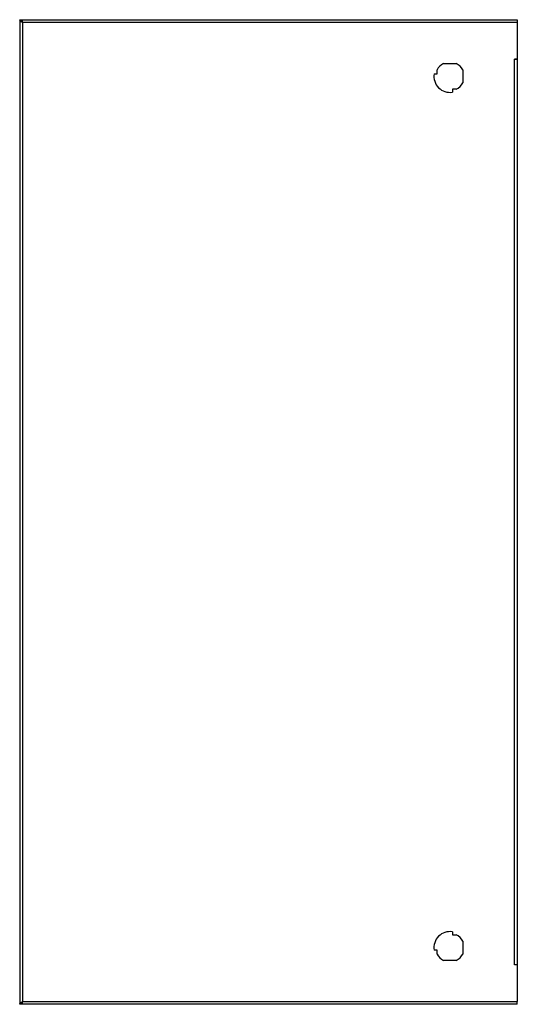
# Model space of a CAD drawing. Header units: inches. Extents: x 32.9 to 48.3, y 7.1 to 37.5.
import ezdxf

# ---------------------------------------------------------------- set-up
doc = ezdxf.new("R2010")
doc.units = ezdxf.units.IN
doc.header["$MEASUREMENT"] = 0
doc.layers.add('Visible Edges(ANSI)', color=7, linetype='Continuous', lineweight=25)
doc.layers.add('Visible Tangent Edges(ANSI)', color=7, linetype='Continuous', lineweight=25)

msp = doc.modelspace()

# ---------------------------------------------------------------- linework, layer by layer
at = {"layer": 'Visible Edges(ANSI)'}
for p, q in [((32.913, 37.509), (32.913, 7.134)), ((32.913, 37.509), (32.968, 37.509)), ((32.978, 37.509), (48.263, 37.509)), ((32.978, 37.509), (32.978, 37.463)), ((48.263, 37.509), (48.263, 37.423)), ((48.263, 37.423), (48.263, 36.29)), ((45.984, 36.154), (46.382, 36.154)), ((48.263, 36.29), (48.177, 36.29)), ((48.177, 36.29), (48.177, 36.29)), ((48.177, 36.29), (48.263, 36.29)), ((48.177, 36.29), (48.177, 36.29)), ((48.263, 36.29), (48.263, 8.353)), ((45.787, 35.837), (45.787, 35.958)), ((46.578, 35.958), (46.578, 35.56)), ((45.697, 35.837), (45.787, 35.837)), ((46.382, 35.363), (46.261, 35.363)), ((46.261, 35.363), (46.261, 35.273)), ((46.261, 9.369), (46.261, 9.279)), ((46.261, 9.279), (46.382, 9.279)), ((46.578, 9.083), (46.578, 8.685)), ((45.787, 8.805), (45.697, 8.805)), ((45.787, 8.685), (45.787, 8.805)), ((46.382, 8.488), (45.984, 8.488)), ((48.263, 8.353), (48.177, 8.353)), ((48.263, 8.353), (48.177, 8.353)), ((48.177, 8.353), (48.177, 8.353)), ((48.177, 8.353), (48.177, 8.353)), ((48.263, 8.353), (48.263, 7.22)), ((32.968, 7.134), (32.913, 7.134)), ((32.978, 7.179), (32.978, 7.134)), ((48.263, 7.134), (32.978, 7.134)), ((48.263, 7.134), (48.263, 7.22))]:
    msp.add_line(p, q, dxfattribs=at)
for centre, radius, start, end in [((46.183, 35.759), 0.443, 116.7049, 153.2951), ((46.183, 35.759), 0.443, 26.7049, 63.2951), ((46.183, 35.759), 0.492, 170.7931, 279.2069), ((46.183, 35.759), 0.443, 296.7049, 333.2951), ((46.183, 8.884), 0.492, 80.7931, 189.2069), ((46.183, 8.884), 0.443, 26.7049, 63.2951), ((46.183, 8.884), 0.443, 206.7049, 243.2951), ((46.183, 8.884), 0.443, 296.7049, 333.2951)]:
    msp.add_arc(centre, radius, start, end, dxfattribs=at)
for points, knots in [([(32.999, 37.423), (32.986, 37.431), (32.973, 37.439), (32.949, 37.456), (32.939, 37.465), (32.925, 37.479), (32.921, 37.485), (32.915, 37.497), (32.913, 37.503), (32.913, 37.509)], [0, 0, 0, 0, 0.120122, 0.120122, 0.2401904, 0.2401904, 0.3241853, 0.3241853, 0.4081815, 0.4081815, 0.4081815, 0.4081815]), ([(32.968, 37.509), (32.968, 37.501), (32.969, 37.494), (32.973, 37.476), (32.977, 37.466), (32.987, 37.444), (32.993, 37.433), (32.999, 37.423)], [0, 0, 0, 0, 0.0629585, 0.0629585, 0.1577683, 0.1577683, 0.2525797, 0.2525797, 0.2525797, 0.2525797]), ([(32.978, 37.509), (32.98, 37.509), (32.982, 37.506), (32.985, 37.498), (32.987, 37.491), (32.99, 37.475), (32.992, 37.466), (32.996, 37.445), (32.997, 37.434), (32.999, 37.423)], [0, 0, 0, 0, 0.0874452, 0.0874452, 0.1748464, 0.1748464, 0.2622475, 0.2622475, 0.3483579, 0.3483579, 0.3483579, 0.3483579]), ([(32.999, 37.423), (32.997, 37.427), (32.995, 37.431), (32.992, 37.439), (32.99, 37.443), (32.986, 37.448), (32.985, 37.45), (32.984, 37.451)], [0, 0, 0, 0, 0.03651677, 0.03651677, 0.0730182, 0.0730182, 0.09827409, 0.09827409, 0.09827409, 0.09827409]), ([(32.913, 7.134), (32.913, 7.142), (32.916, 7.15), (32.928, 7.167), (32.937, 7.176), (32.955, 7.19), (32.963, 7.196), (32.981, 7.208), (32.99, 7.214), (32.999, 7.22)], [0, 0, 0, 0, 0.120122, 0.120122, 0.2401904, 0.2401904, 0.3241853, 0.3241853, 0.4081815, 0.4081815, 0.4081815, 0.4081815]), ([(32.999, 7.22), (32.995, 7.212), (32.991, 7.205), (32.982, 7.187), (32.977, 7.177), (32.97, 7.155), (32.968, 7.144), (32.968, 7.134)], [0, 0, 0, 0, 0.0629585, 0.0629585, 0.1577683, 0.1577683, 0.2525797, 0.2525797, 0.2525797, 0.2525797]), ([(32.999, 7.22), (32.997, 7.208), (32.996, 7.197), (32.992, 7.176), (32.99, 7.167), (32.987, 7.151), (32.985, 7.144), (32.982, 7.136), (32.98, 7.134), (32.978, 7.134)], [0, 0, 0, 0, 0.0874452, 0.0874452, 0.1748464, 0.1748464, 0.2622475, 0.2622475, 0.3483579, 0.3483579, 0.3483579, 0.3483579]), ([(32.984, 7.191), (32.986, 7.193), (32.988, 7.196), (32.991, 7.202), (32.993, 7.205), (32.996, 7.212), (32.997, 7.216), (32.999, 7.22)], [0.03690556, 0.03690556, 0.03690556, 0.03690556, 0.0730182, 0.0730182, 0.10407681, 0.10407681, 0.13513542, 0.13513542, 0.13513542, 0.13513542])]:
    msp.add_open_spline(points, degree=3, knots=knots, dxfattribs=at)
at = {"layer": 'Visible Tangent Edges(ANSI)'}
for p, q in [((48.263, 37.423), (32.999, 37.423)), ((32.999, 37.423), (32.999, 7.22)), ((48.177, 8.353), (48.177, 36.29)), ((32.999, 7.22), (48.263, 7.22))]:
    msp.add_line(p, q, dxfattribs=at)

doc.saveas('drawing.dxf')
